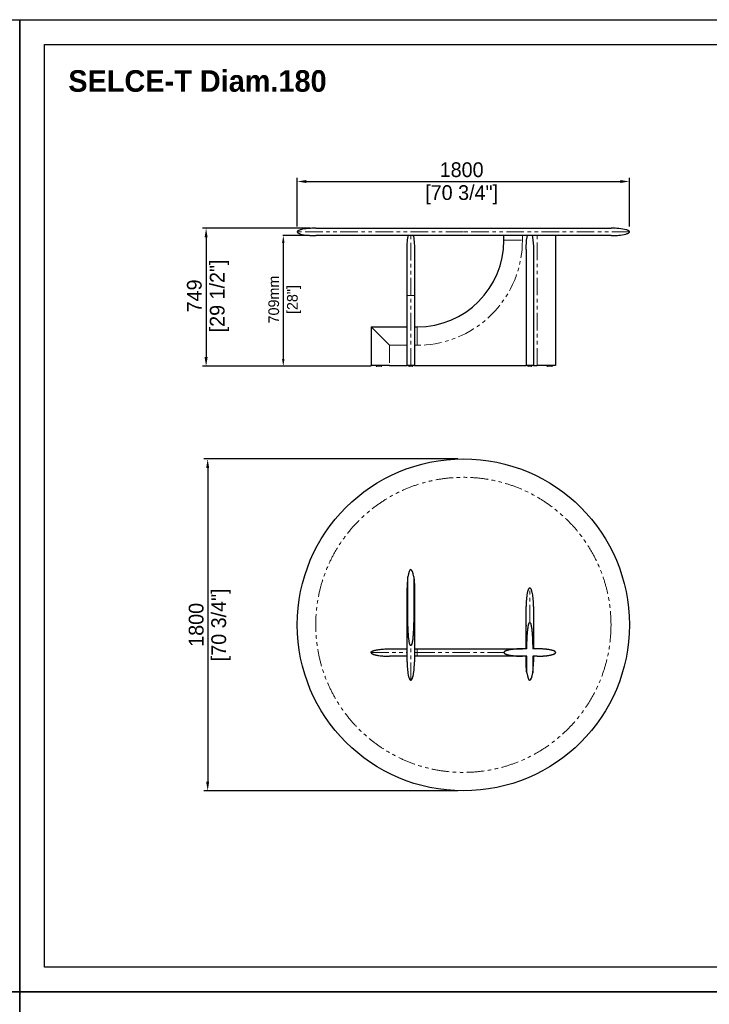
# Model space of a CAD drawing. Header units: millimetres. Extents: x -2064 to 15610, y -1415 to 32635.
# Tile 15 of 67: x 6773 to 10510, y 3789 to 9129. Entities that reach past the tile are written whole.
import ezdxf

# ---------------------------------------------------------------- set-up
doc = ezdxf.new("R2010")
doc.units = ezdxf.units.MM
doc.header["$LTSCALE"] = 15
doc.header["$PDSIZE"] = -1
for name, pattern in [('PHANTOM', [12.7, 6.35, -1.27, 1.27, -1.27, 1.27, -1.27]), ('SLD-Phantom', [12.7, 6.35, -1.27, 1.27, -1.27, 1.27, -1.27]), ('SLD-Solid', [0])]:
    doc.linetypes.add(name, pattern=pattern)
doc.layers.get('Defpoints').update_dxf_attribs({"color": 124})
doc.layers.add('ANNOTAZIONI', color=252, linetype='Continuous')
doc.layers.add('QUOTE', color=8, linetype='Continuous')
doc.styles.add('SLDTEXTSTYLE1', font='ARIALNBI.TTF', dxfattribs={"width": 0.377255})
doc.styles.get("Standard").update_dxf_attribs({"font": 'GOTHIC.TTF'})
doc.dimstyles.new('PRODOTTI', dxfattribs={"dimtxt": 80, "dimasz": 50, "dimexe": 20, "dimexo": 30, "dimgap": 20, "dimtad": 1, "dimdec": 1, "dimzin": 12, "dimtxsty": 'Standard', "dimcen": 4, "dimclrd": 252, "dimclre": 252, "dimclrt": 252, "dimadec": 0, "dimazin": 3, "dimtfac": 1, "dimtdec": 1, "dimtmove": 0, "dimatfit": 3, "dimfxl": 1, "dimtfillclr": 134, "dimarcsym": 0})
doc.dimstyles.new('Prodotti USA', dxfattribs={"dimtxt": 58, "dimasz": 40, "dimexe": 2, "dimexo": 8, "dimgap": 20, "dimtad": 1, "dimzin": 12, "dimtxsty": 'Standard', "dimcen": 2.5, "dimclrd": 252, "dimclre": 252, "dimclrt": 252, "dimadec": 0, "dimazin": 3, "dimtfac": 1, "dimtmove": 0, "dimatfit": 3, "dimfxl": 1, "dimarcsym": 0})

# ---------------------------------------------------------------- blocks, each defined once
blk = doc.blocks.new('*D26')
at = {"layer": 'Defpoints', "color": 0, "transparency": 16777216}
for p in [(8377, 7998.1), (7783, 7249.1), (8707.5, 7249.1)]:
    blk.add_point(p, dxfattribs=at)
at = {"layer": 'QUOTE', "color": 252, "lineweight": -2, "transparency": 16777216}
for p, q in [((8347, 7998.1), (7763, 7998.1)), ((7783, 7948.1), (7783, 7299.1)), ((8677.5, 7249.1), (7763, 7249.1))]:
    blk.add_line(p, q, dxfattribs=at)
at = {"layer": 'QUOTE', "color": 252, "transparency": 16777216}
for points in [[(7774.7, 7948.1), (7791.4, 7948.1), (7783, 7998.1)], [(7774.7, 7299.1), (7791.4, 7299.1), (7783, 7249.1)]]:
    blk.add_solid(points, dxfattribs=at)
at = {"layer": 'QUOTE', "color": 252, "transparency": 16777216, "char_height": 80, "attachment_point": 2, "rotation": 90}
for s, insert in [('[29 1/2"]', (7803, 7630.9)), ('749', (7679, 7630.9))]:
    blk.add_mtext(s, dxfattribs=dict(at, insert=insert))
blk = doc.blocks.new('*D27')
at = {"layer": 'Defpoints', "color": 0, "transparency": 16777216}
for p in [(10077, 8251.3), (8277, 7978.1), (10077, 7978.1)]:
    blk.add_point(p, dxfattribs=at)
at = {"layer": 'QUOTE', "color": 252, "lineweight": -2, "transparency": 16777216}
for p, q in [((8277, 8008.1), (8277, 8271.3)), ((8327, 8251.3), (10027, 8251.3)), ((10077, 8008.1), (10077, 8271.3))]:
    blk.add_line(p, q, dxfattribs=at)
at = {"layer": 'QUOTE', "color": 252, "transparency": 16777216}
for points in [[(8327, 8259.6), (8327, 8243), (8277, 8251.3)], [(10027, 8259.6), (10027, 8243), (10077, 8251.3)]]:
    blk.add_solid(points, dxfattribs=at)
at = {"layer": 'QUOTE', "color": 252, "transparency": 16777216, "char_height": 80, "attachment_point": 2}
for s, insert in [('1800', (9167.6, 8355.3)), ('[70 3/4"]', (9167.6, 8231.3))]:
    blk.add_mtext(s, dxfattribs=dict(at, insert=insert))
blk = doc.blocks.new('A$C30055418')
at = {"color": 8, "linetype": 'SLD-Solid', "lineweight": 25}
for p, q in [((199, 350), (199, 560)), ((231, 560), (231, 350)), ((195, 350), (195, 500)), ((235, 500), (235, 350)), ((100, 170), (195, 170)), ((235, 170), (250, 170)), ((844.1, 170), (820, 170)), ((900, 170), (875.9, 170)), ((195, 130), (100, 130)), ((250, 130), (235, 130)), ((844, 130), (820, 130)), ((840, 100), (840, 130)), ((844, 40), (844, 130)), ((900, 130), (876, 130)), ((876, 130), (876, 40)), ((880, 130), (880, 100))]:
    blk.add_line(p, q, dxfattribs=at)
at = {"color": 8, "linetype": 'SLD-Phantom', "lineweight": 18}
for p, q in [((0, 150), (195, 150)), ((235, 150), (250, 150))]:
    blk.add_line(p, q, dxfattribs=at)
at = {"color": 8, "linetype": 'SLD-Solid', "lineweight": 25}
for centre, major_axis in [((215, 500), (0, -100)), ((860, 100), (0, 100))]:
    blk.add_ellipse(centre, major_axis=major_axis, ratio=0.2, start_param=2.214297, end_param=4.068888, dxfattribs=at)
for points, knots in [([(199, 560), (198.3, 555), (197.6, 550), (196.6, 540), (196.2, 535), (195.6, 525), (195.4, 520), (195.2, 512.5), (195.1, 510), (195, 506.3), (195, 505), (195, 503.1), (195, 502.2), (195, 501.3), (195, 500.6), (195, 500.3), (195, 500)], [0, 0, 0, 0, 0.25, 0.25, 0.5, 0.5, 0.75, 0.75, 0.875, 0.875, 0.9375, 0.9375, 0.96875, 0.984375, 0.984375, 1, 1, 1, 1]), ([(231, 560), (231.7, 555), (232.4, 550), (233.4, 540), (233.8, 535), (234.4, 525), (234.6, 520), (234.8, 512.5), (234.9, 510), (235, 506.3), (235, 505), (235, 503.1), (235, 502.2), (235, 501.3), (235, 500.6), (235, 500.3), (235, 500)], [0, 0, 0, 0, 0.25, 0.25, 0.5, 0.5, 0.75, 0.75, 0.875, 0.875, 0.9375, 0.9375, 0.96875, 0.984375, 0.984375, 1, 1, 1, 1]), ([(860, 500), (858.8, 500), (857.6, 499.5), (855.7, 497.8), (855.1, 497), (853.9, 495.2), (853.3, 494.2), (852, 491.8), (851.4, 490.4), (850.2, 487.3), (849.6, 485.6), (848.5, 481.8), (847.9, 479.8), (846.9, 475.5), (846.3, 473.2), (844.9, 465.8), (844, 460.4), (842.5, 449), (841.9, 443), (840.9, 430.7), (840.6, 424.4), (840.1, 412), (840, 405.9), (840, 400)], [0, 0, 0, 0, 0.125, 0.125, 0.1875, 0.1875, 0.25, 0.25, 0.3125, 0.3125, 0.375, 0.375, 0.4375, 0.4375, 0.5, 0.5, 0.625, 0.625, 0.75, 0.75, 0.875, 0.875, 1, 1, 1, 1]), ([(880, 400), (880, 405.9), (879.9, 412), (879.4, 424.4), (879.1, 430.7), (878.1, 443), (877.5, 449), (876, 460.4), (875.1, 465.8), (873.7, 473.2), (873.1, 475.5), (872.1, 479.8), (871.5, 481.8), (870.4, 485.6), (869.8, 487.3), (868.6, 490.4), (868, 491.8), (866.7, 494.2), (866.1, 495.2), (864.9, 497), (864.3, 497.8), (862.4, 499.5), (861.2, 500), (860, 500)], [0, 0, 0, 0, 0.125, 0.125, 0.25, 0.25, 0.375, 0.375, 0.5, 0.5, 0.5625, 0.5625, 0.625, 0.625, 0.6875, 0.6875, 0.75, 0.75, 0.8125, 0.8125, 0.875, 0.875, 1, 1, 1, 1]), ([(840, 170), (840, 170.5), (840, 171.6), (840, 173.2), (840, 174.8), (840, 176.4), (840, 178), (840, 179.6), (840, 181.2), (840, 182.8), (840, 184.4), (840, 186), (840, 187.6), (840, 189.2), (840, 190.8), (840, 192.4), (840, 194), (840, 195.6), (840, 197.2), (840, 202.3), (840, 210.8), (840, 222.6), (840, 234.3), (840, 245.7), (840, 256.9), (840, 267.9), (840, 278.5), (840, 292.4), (840, 308.9), (840, 327.1), (840, 343.6), (840, 355.7), (840, 364.5), (840, 370.6), (840, 376.1), (840, 381.1), (840, 385.5), (840, 389.3), (840, 392.6), (840, 394.6), (840, 395.8), (840, 396.3), (840, 396.8), (840, 397.3), (840, 397.7), (840, 398.1), (840, 398.5), (840, 398.8), (840, 399.1), (840, 399.3), (840, 399.5), (840, 399.7), (840, 399.8), (840, 399.9), (840, 400), (840, 400), (840, 400)], [0, 0, 0, 0, 0.004321, 0.008642, 0.012964, 0.017287, 0.021611, 0.025937, 0.030264, 0.034592, 0.038923, 0.043255, 0.04759, 0.051927, 0.056266, 0.060608, 0.064954, 0.069302, 0.073654, 0.078009, 0.111053, 0.143968, 0.176832, 0.209726, 0.242616, 0.27548, 0.308398, 0.34145, 0.407395, 0.473133, 0.538868, 0.604817, 0.637865, 0.670782, 0.703647, 0.736541, 0.769431, 0.802295, 0.835211, 0.868258, 0.876538, 0.884805, 0.893062, 0.90131, 0.909549, 0.917781, 0.926008, 0.934231, 0.94245, 0.950667, 0.958884, 0.967101, 0.97532, 0.983542, 0.991768, 1, 1, 1, 1]), ([(880, 400), (880, 400), (880, 400), (880, 400), (880, 400), (880, 399.9), (880, 399.9), (880, 399.8), (880, 399.8), (880, 399.7), (880, 399.6), (880, 399.5), (880, 399.4), (880, 399.3), (880, 399.2), (880, 399), (880, 398.9), (880, 398.7), (880, 398.6), (880, 398.4), (880, 398.2), (880, 398), (880, 397.8), (880, 397.6), (880, 397.3), (880, 397.1), (880, 396.9), (880, 396.6), (880, 396.3), (880, 396.1), (880, 395.8), (880, 395.5), (880, 394.5), (880, 392.6), (880, 389.3), (880, 385.5), (880, 381.1), (880, 376.1), (880, 370.6), (880, 364.5), (880, 355.7), (880, 343.6), (880, 327.1), (880, 308.9), (880, 292.4), (880, 278.5), (880, 267.9), (880, 256.9), (880, 245.7), (880, 234.3), (880, 222.6), (880, 210.8), (880, 201.8), (880, 195.9), (880, 193), (880, 190.2), (880, 187.3), (880, 184.4), (880, 181.5), (880, 178.7), (880, 175.8), (880, 172.9), (880, 171), (880, 170)], [0, 0, 0, 0, 0.004249, 0.008497, 0.012743, 0.016988, 0.021232, 0.025475, 0.029717, 0.033958, 0.038199, 0.04244, 0.046681, 0.050922, 0.055163, 0.059404, 0.063646, 0.067889, 0.072133, 0.076378, 0.080624, 0.084872, 0.089121, 0.093373, 0.097626, 0.101881, 0.106139, 0.110399, 0.114661, 0.118927, 0.123196, 0.127467, 0.131742, 0.164787, 0.197702, 0.230566, 0.26346, 0.29635, 0.329214, 0.362132, 0.395183, 0.461129, 0.526867, 0.592601, 0.658551, 0.691599, 0.724516, 0.757381, 0.790274, 0.823165, 0.856028, 0.888944, 0.921992, 0.929828, 0.937654, 0.94547, 0.953277, 0.961077, 0.96887, 0.976658, 0.984442, 0.992222, 1, 1, 1, 1]), ([(195, 100), (195, 100), (195, 100), (195, 100), (195, 100), (195, 100.1), (195, 100.1), (195, 100.2), (195, 100.2), (195, 100.3), (195, 100.4), (195, 100.5), (195, 100.6), (195, 100.7), (195, 100.8), (195, 101), (195, 101.1), (195, 101.3), (195, 101.4), (195, 101.6), (195, 101.8), (195, 102), (195, 102.2), (195, 102.4), (195, 102.7), (195, 102.9), (195, 103.1), (195, 103.4), (195, 103.7), (195, 103.9), (195, 104.2), (195, 104.5), (195, 105.5), (195, 107.4), (195, 110.7), (195, 114.5), (195, 118.9), (195, 123.9), (195, 129.4), (195, 135.5), (195, 144.2), (195, 156.4), (195, 172.9), (195, 191.1), (195, 207.6), (195, 221.5), (195, 232.1), (195, 243.1), (195, 254.3), (195, 265.7), (195, 277.4), (195, 289.2), (195, 298.2), (195, 304.3), (195, 307.3), (195, 310.3), (195, 313.4), (195, 316.4), (195, 319.4), (195, 322.5), (195, 325.5), (195, 328.6), (195, 331.6), (195, 334.7), (195, 337.7), (195, 340.8), (195, 343.9), (195, 346.9), (195, 349), (195, 350)], [0, 0, 0, 0, 0.004033, 0.008064, 0.012093, 0.016122, 0.020149, 0.024176, 0.028201, 0.032227, 0.036251, 0.040276, 0.0443, 0.048325, 0.05235, 0.056375, 0.060401, 0.064427, 0.068455, 0.072483, 0.076513, 0.080544, 0.084577, 0.088611, 0.092647, 0.096686, 0.100726, 0.104769, 0.108814, 0.112863, 0.116913, 0.120967, 0.125024, 0.156384, 0.18762, 0.218809, 0.250025, 0.281238, 0.312426, 0.343666, 0.375032, 0.437614, 0.5, 0.562383, 0.624969, 0.656332, 0.68757, 0.71876, 0.749975, 0.781189, 0.812377, 0.843614, 0.874976, 0.882833, 0.890679, 0.898515, 0.906342, 0.914161, 0.921974, 0.929781, 0.937584, 0.945385, 0.953183, 0.96098, 0.968778, 0.976578, 0.984381, 0.992188, 1, 1, 1, 1]), ([(215, 187.5), (214.8, 187.5), (214.6, 187.6), (214.1, 187.7), (214, 187.8), (213.6, 188.1), (213.4, 188.2), (213.1, 188.5), (213, 188.7), (212.5, 189.2), (212.3, 189.5), (211.8, 190.3), (211.6, 190.7), (211, 191.8), (210.7, 192.6), (210.1, 194.2), (209.8, 195), (209, 197.5), (208.6, 199.2), (207.8, 202.5), (207.4, 204.2), (206.4, 209.3), (205.9, 212.7), (204.9, 219.5), (204.5, 222.9), (203.7, 229.8), (203.3, 233.2), (202.7, 240), (202.4, 243.5), (201.7, 253.8), (201.2, 260.6), (200.5, 274.3), (200.2, 281.2), (199.8, 295), (199.6, 301.8), (199.1, 322.5), (199, 336.2), (199, 350)], [0, 0, 0, 0, 0.003906, 0.003906, 0.007813, 0.007813, 0.011719, 0.011719, 0.015625, 0.015625, 0.023438, 0.023438, 0.03125, 0.03125, 0.046875, 0.046875, 0.0625, 0.0625, 0.09375, 0.09375, 0.125, 0.125, 0.1875, 0.1875, 0.25, 0.25, 0.3125, 0.3125, 0.375, 0.375, 0.5, 0.5, 0.625, 0.625, 0.75, 0.75, 1, 1, 1, 1]), ([(231, 350), (231, 336.2), (230.9, 322.5), (230.4, 301.8), (230.2, 294.9), (229.8, 281.2), (229.5, 274.3), (228.8, 260.6), (228.3, 253.7), (227.6, 243.4), (227.3, 240), (226.7, 233.1), (226.3, 229.7), (225.5, 222.8), (225.1, 219.4), (224.1, 212.6), (223.6, 209.2), (222.6, 204.1), (222.2, 202.4), (221.4, 199.1), (220.9, 197.4), (220.2, 195), (219.9, 194.2), (219.3, 192.5), (218.9, 191.8), (218.4, 190.6), (218.1, 190.2), (217.7, 189.5), (217.4, 189.1), (216.9, 188.5), (216.6, 188.2), (216, 187.8), (215.8, 187.7), (215.4, 187.6), (215.2, 187.5), (215, 187.5)], [0, 0, 0, 0, 0.25, 0.25, 0.375, 0.375, 0.5, 0.5, 0.625, 0.625, 0.6875, 0.6875, 0.75, 0.75, 0.8125, 0.8125, 0.875, 0.875, 0.90625, 0.90625, 0.9375, 0.9375, 0.953125, 0.953125, 0.96875, 0.96875, 0.976563, 0.976563, 0.984375, 0.984375, 0.992188, 0.992188, 0.996094, 0.996094, 1, 1, 1, 1]), ([(235, 350), (235, 349.5), (235, 348.4), (235, 346.8), (235, 345.3), (235, 343.7), (235, 342.1), (235, 340.5), (235, 338.9), (235, 337.4), (235, 335.8), (235, 334.2), (235, 332.6), (235, 331), (235, 329.5), (235, 327.9), (235, 326.3), (235, 324.7), (235, 323.2), (235, 321.6), (235, 320), (235, 318.5), (235, 316.9), (235, 315.3), (235, 313.8), (235, 312.2), (235, 310.6), (235, 309.1), (235, 307.5), (235, 305.9), (235, 304.4), (235, 302.8), (235, 297.7), (235, 289.2), (235, 277.4), (235, 265.7), (235, 254.3), (235, 243.1), (235, 232.1), (235, 221.5), (235, 207.6), (235, 191.1), (235, 172.9), (235, 156.4), (235, 144.2), (235, 135.5), (235, 129.4), (235, 123.9), (235, 118.9), (235, 114.5), (235, 110.7), (235, 107.4), (235, 105.4), (235, 104.2), (235, 103.7), (235, 103.2), (235, 102.7), (235, 102.3), (235, 101.9), (235, 101.5), (235, 101.2), (235, 100.9), (235, 100.7), (235, 100.5), (235, 100.3), (235, 100.2), (235, 100.1), (235, 100), (235, 100), (235, 100)], [0, 0, 0, 0, 0.004033, 0.008064, 0.012093, 0.016122, 0.020149, 0.024176, 0.028201, 0.032227, 0.036251, 0.040276, 0.0443, 0.048325, 0.05235, 0.056375, 0.060401, 0.064427, 0.068455, 0.072483, 0.076513, 0.080544, 0.084577, 0.088611, 0.092647, 0.096686, 0.100726, 0.104769, 0.108814, 0.112863, 0.116913, 0.120967, 0.125024, 0.156384, 0.18762, 0.218809, 0.250025, 0.281238, 0.312426, 0.343666, 0.375032, 0.437614, 0.5, 0.562383, 0.624969, 0.656332, 0.68757, 0.71876, 0.749975, 0.781189, 0.812377, 0.843614, 0.874976, 0.882833, 0.890679, 0.898515, 0.906342, 0.914161, 0.921974, 0.929781, 0.937584, 0.945385, 0.953183, 0.96098, 0.968778, 0.976578, 0.984381, 0.992188, 1, 1, 1, 1]), ([(844.1, 170), (844.2, 182.1), (844.4, 194.2), (845, 212.3), (845.2, 218.4), (845.8, 230.5), (846.1, 236.5), (846.8, 248.6), (847.3, 254.6), (848, 263.7), (848.3, 266.7), (849, 272.7), (849.3, 275.7), (850.1, 281.7), (850.5, 284.7), (851.4, 290.7), (852, 293.7), (852.9, 298.1), (853.3, 299.6), (854, 302.5), (854.5, 304), (855.2, 306.1), (855.5, 306.8), (856.1, 308.2), (856.4, 308.9), (856.9, 309.9), (857.1, 310.2), (857.6, 310.8), (857.8, 311.1), (858.3, 311.7), (858.6, 312), (859.1, 312.2), (859.3, 312.3), (859.6, 312.4), (859.8, 312.5), (860, 312.5)], [0, 0, 0, 0, 0.25, 0.25, 0.375, 0.375, 0.5, 0.5, 0.625, 0.625, 0.6875, 0.6875, 0.75, 0.75, 0.8125, 0.8125, 0.875, 0.875, 0.90625, 0.90625, 0.9375, 0.9375, 0.953125, 0.953125, 0.96875, 0.96875, 0.976563, 0.976563, 0.984375, 0.984375, 0.992188, 0.992188, 0.996094, 0.996094, 1, 1, 1, 1]), ([(860, 312.5), (860.2, 312.5), (860.4, 312.4), (860.8, 312.3), (860.9, 312.2), (861.3, 312), (861.4, 311.9), (861.7, 311.7), (861.8, 311.5), (862.2, 311.1), (862.5, 310.8), (862.9, 310.2), (863.1, 309.8), (863.7, 308.8), (864, 308.2), (864.6, 306.8), (864.8, 306), (865.6, 303.9), (866, 302.4), (866.7, 299.5), (867.1, 298), (868, 293.6), (868.6, 290.6), (869.5, 284.6), (869.9, 281.6), (870.7, 275.6), (871.1, 272.6), (871.7, 266.6), (872, 263.6), (872.8, 254.6), (873.2, 248.5), (873.9, 236.5), (874.2, 230.4), (874.8, 218.4), (875, 212.3), (875.6, 194.2), (875.8, 182.1), (875.9, 170)], [0, 0, 0, 0, 0.003906, 0.003906, 0.007813, 0.007813, 0.011719, 0.011719, 0.015625, 0.015625, 0.023438, 0.023438, 0.03125, 0.03125, 0.046875, 0.046875, 0.0625, 0.0625, 0.09375, 0.09375, 0.125, 0.125, 0.1875, 0.1875, 0.25, 0.25, 0.3125, 0.3125, 0.375, 0.375, 0.5, 0.5, 0.625, 0.625, 0.75, 0.75, 1, 1, 1, 1]), ([(0, 150), (0, 150.4), (0.1, 150.8), (0.3, 151.5), (0.4, 151.8), (0.6, 152.3), (0.7, 152.4), (0.9, 152.7), (1, 152.8), (1.3, 153.2), (1.5, 153.5), (1.9, 153.9), (2.2, 154.2), (2.6, 154.6), (2.9, 154.8), (3.6, 155.3), (4.1, 155.6), (5.5, 156.6), (6.5, 157.1), (8, 157.9), (8.6, 158.1), (9.6, 158.5), (10.1, 158.8), (11.6, 159.4), (12.7, 159.8), (14.8, 160.5), (15.8, 160.8), (18.9, 161.7), (21, 162.3), (25.3, 163.3), (27.4, 163.8), (31.6, 164.6), (33.7, 165), (40.1, 166.1), (44.4, 166.7), (52.9, 167.7), (57.2, 168.1), (65.7, 168.8), (70, 169.1), (78.6, 169.6), (82.9, 169.7), (89.3, 169.9), (91.4, 169.9), (94.6, 170), (96.3, 170), (98.1, 170), (98.9, 170), (99.5, 170), (99.7, 170), (100, 170)], [0, 0, 0, 0, 0.007812, 0.007812, 0.015625, 0.015625, 0.019531, 0.019531, 0.023437, 0.023437, 0.03125, 0.03125, 0.039062, 0.039062, 0.046875, 0.046875, 0.0625, 0.0625, 0.09375, 0.09375, 0.109375, 0.109375, 0.125, 0.125, 0.15625, 0.15625, 0.1875, 0.1875, 0.25, 0.25, 0.3125, 0.3125, 0.375, 0.375, 0.5, 0.5, 0.625, 0.625, 0.75, 0.75, 0.875, 0.875, 0.9375, 0.9375, 0.96875, 0.984375, 0.992187, 0.992187, 1, 1, 1, 1]), ([(250, 170), (250.8, 170), (252.4, 170), (254.9, 170), (257.3, 170), (259.8, 170), (262.2, 170), (264.6, 170), (267.1, 170), (269.5, 170), (271.9, 170), (274.4, 170), (276.8, 170), (279.2, 170), (281.6, 170), (284.1, 170), (286.5, 170), (288.9, 170), (291.3, 170), (293.8, 170), (296.2, 170), (298.6, 170), (301, 170), (303.5, 170), (305.9, 170), (308.3, 170), (310.7, 170), (313.1, 170), (315.5, 170), (317.9, 170), (320.4, 170), (322.8, 170), (325.2, 170), (327.6, 170), (330, 170), (332.4, 170), (334.8, 170), (337.2, 170), (339.6, 170), (342, 170), (344.4, 170), (346.8, 170), (349.2, 170), (351.6, 170), (354, 170), (356.4, 170), (358.8, 170), (369.6, 170), (388.6, 170), (415.5, 170), (442.1, 170), (468.2, 170), (493.8, 170), (518.8, 170), (543.1, 170), (569.4, 170), (597.2, 170), (626.1, 170), (653.3, 170), (678.9, 170), (702.5, 170), (722.5, 170), (739.1, 170), (752.9, 170), (765.5, 170), (776.8, 170), (786.9, 170), (795.7, 170), (803.1, 170), (807.6, 170), (809.9, 170), (810.8, 170), (811.6, 170), (812.4, 170), (813.1, 170), (813.8, 170), (814.5, 170), (815.1, 170), (815.7, 170), (816.3, 170), (816.8, 170), (817.3, 170), (817.7, 170), (818.1, 170), (818.5, 170), (818.8, 170), (819.1, 170), (819.3, 170), (819.5, 170), (819.7, 170), (819.8, 170), (819.9, 170), (820, 170), (820, 170), (820, 170)], [0, 0, 0, 0, 0.0027258, 0.0054505, 0.0081742, 0.0108969, 0.0136186, 0.0163395, 0.0190595, 0.0217787, 0.0244972, 0.0272149, 0.0299321, 0.0326486, 0.0353646, 0.0380801, 0.0407952, 0.0435098, 0.0462241, 0.0489381, 0.0516519, 0.0543655, 0.0570789, 0.0597922, 0.0625055, 0.0652188, 0.0679321, 0.0706455, 0.0733591, 0.0760729, 0.0787869, 0.0815012, 0.0842159, 0.086931, 0.0896465, 0.0923626, 0.0950791, 0.0977963, 0.1005141, 0.1032327, 0.1059519, 0.108672, 0.1113929, 0.1141147, 0.1168374, 0.1195612, 0.1222859, 0.1250118, 0.1562988, 0.1875107, 0.2187229, 0.2500112, 0.2812982, 0.31251, 0.3437223, 0.3750105, 0.4167028, 0.4583063, 0.5000001, 0.5416924, 0.5832959, 0.6249897, 0.6562767, 0.6874886, 0.7187008, 0.7499891, 0.7812761, 0.8124879, 0.8437002, 0.8749884, 0.8802119, 0.8854316, 0.8906477, 0.8958608, 0.901071, 0.9062788, 0.9114845, 0.9166884, 0.921891, 0.9270925, 0.9322933, 0.9374938, 0.9426943, 0.9478951, 0.9530967, 0.9582993, 0.9635033, 0.968709, 0.9739169, 0.9791272, 0.9843403, 0.9895566, 0.9947764, 1, 1, 1, 1]), ([(820, 170), (819.2, 170), (817.7, 170), (815.3, 170), (813, 170), (810.7, 169.9), (808.4, 169.9), (806.1, 169.8), (803.9, 169.7), (801.6, 169.7), (799.4, 169.6), (797.2, 169.5), (795, 169.4), (792.8, 169.3), (790.6, 169.1), (788.4, 169), (786.3, 168.8), (784.2, 168.7), (782, 168.5), (779.9, 168.3), (777.8, 168.1), (775.8, 167.9), (773.7, 167.7), (771.7, 167.5), (769.6, 167.3), (765.9, 166.8), (760.6, 166.1), (753.8, 165), (747.6, 163.8), (742.5, 162.7), (738.3, 161.6), (735, 160.6), (732, 159.5), (729.9, 158.7), (728.5, 158.1), (727.7, 157.7), (726.9, 157.3), (726.2, 157), (725.6, 156.6), (724.9, 156.2), (724.3, 155.8), (723.8, 155.5), (723.2, 155.1), (722.8, 154.7), (722.3, 154.3), (721.9, 153.9), (721.6, 153.6), (721.2, 153.2), (720.9, 152.8), (720.7, 152.4), (720.5, 152), (720.3, 151.6), (720.2, 151.2), (720.1, 150.8), (720, 150.4), (720, 150.1), (720, 150)], [0, 0, 0, 0, 0.0223657, 0.0445934, 0.0666835, 0.0886365, 0.1104528, 0.132133, 0.1536774, 0.1750866, 0.196361, 0.2175012, 0.2385077, 0.2593809, 0.2801215, 0.3007299, 0.3212067, 0.3415525, 0.3617678, 0.3818533, 0.4018094, 0.4216369, 0.4413364, 0.4609085, 0.4803537, 0.4996729, 0.5689275, 0.6336269, 0.6938228, 0.7495796, 0.784813, 0.8173788, 0.8473198, 0.8746908, 0.883279, 0.8915412, 0.8994808, 0.9071018, 0.9144085, 0.921406, 0.9280998, 0.9344966, 0.9406038, 0.94643, 0.951985, 0.9572801, 0.9623286, 0.9671456, 0.9717486, 0.9761574, 0.980395, 0.9844868, 0.9884612, 0.9923493, 0.9961841, 1, 1, 1, 1]), ([(1000, 150), (1000, 150.1), (1000, 150.2), (1000, 150.4), (1000, 150.6), (999.9, 150.8), (999.9, 151), (999.8, 151.2), (999.8, 151.3), (999.7, 151.5), (999.6, 151.7), (999.6, 151.9), (999.5, 152.1), (999.4, 152.3), (999.2, 152.5), (999.1, 152.7), (999, 152.9), (998.9, 153), (998.7, 153.2), (998.6, 153.4), (998.4, 153.6), (998.2, 153.8), (998, 154), (997.9, 154.2), (997.7, 154.3), (997.4, 154.5), (997.2, 154.7), (997, 154.9), (996.8, 155.1), (996.5, 155.3), (996.3, 155.4), (996, 155.6), (995.7, 155.8), (995.5, 156), (995.2, 156.2), (994.9, 156.3), (994.6, 156.5), (994.2, 156.7), (993.9, 156.9), (993.6, 157.1), (993.2, 157.2), (992.9, 157.4), (992.5, 157.6), (992.2, 157.8), (991.8, 157.9), (991.4, 158.1), (991, 158.3), (990, 158.7), (988.4, 159.4), (986.1, 160.2), (983.6, 161), (980.9, 161.8), (977.2, 162.7), (972.2, 163.9), (966.1, 165.1), (959.4, 166.1), (953.4, 166.9), (948.3, 167.5), (944.2, 168), (940, 168.3), (935.8, 168.7), (931.5, 169), (927.2, 169.3), (922.8, 169.5), (918.4, 169.7), (913.8, 169.8), (909.3, 169.9), (904.7, 170), (901.6, 170), (900, 170)], [0, 0, 0, 0, 0.001836, 0.0036722, 0.0055124, 0.0073605, 0.0092203, 0.0110957, 0.0129901, 0.0149072, 0.0168505, 0.0188231, 0.0208282, 0.0228689, 0.0249479, 0.027068, 0.0292316, 0.0314412, 0.033699, 0.0360071, 0.0383674, 0.0407818, 0.043252, 0.0457795, 0.048366, 0.0510128, 0.0537211, 0.0564923, 0.0593274, 0.0622275, 0.0651935, 0.0682265, 0.0713272, 0.0744966, 0.0777352, 0.0810439, 0.0844234, 0.0878742, 0.0913969, 0.094992, 0.0986602, 0.1024019, 0.1062175, 0.1101075, 0.1140723, 0.1181123, 0.1222278, 0.1264192, 0.1481653, 0.1715474, 0.1965958, 0.2233345, 0.2517838, 0.3073718, 0.3673571, 0.4318029, 0.5007601, 0.5394939, 0.5787338, 0.6184849, 0.6587521, 0.6995402, 0.7408537, 0.7826969, 0.825074, 0.867989, 0.9114459, 0.9554483, 1, 1, 1, 1]), ([(0, 150), (0, 149.6), (0.1, 149.2), (0.3, 148.5), (0.4, 148.2), (0.6, 147.7), (0.7, 147.6), (0.9, 147.3), (1, 147.2), (1.3, 146.8), (1.5, 146.5), (1.9, 146.1), (2.2, 145.9), (2.6, 145.4), (2.8, 145.3), (3.6, 144.7), (4, 144.4), (5.5, 143.4), (6.5, 142.9), (8.5, 141.9), (9.5, 141.5), (11.6, 140.6), (12.6, 140.3), (14.7, 139.5), (15.8, 139.2), (18.9, 138.3), (21, 137.7), (25.2, 136.7), (27.4, 136.2), (31.6, 135.4), (33.7, 135), (40.1, 133.9), (44.4, 133.4), (52.9, 132.3), (57.2, 131.9), (65.7, 131.2), (70, 130.9), (78.6, 130.4), (82.9, 130.3), (89.3, 130.1), (91.4, 130.1), (94.6, 130), (96.3, 130), (98.1, 130), (98.9, 130), (99.5, 130), (99.7, 130), (100, 130)], [0, 0, 0, 0, 0.007813, 0.007813, 0.015625, 0.015625, 0.019531, 0.019531, 0.023438, 0.023438, 0.03125, 0.03125, 0.039063, 0.039063, 0.046875, 0.046875, 0.0625, 0.0625, 0.09375, 0.09375, 0.125, 0.125, 0.15625, 0.15625, 0.1875, 0.1875, 0.25, 0.25, 0.3125, 0.3125, 0.375, 0.375, 0.5, 0.5, 0.625, 0.625, 0.75, 0.75, 0.875, 0.875, 0.9375, 0.9375, 0.96875, 0.984375, 0.992188, 0.992188, 1, 1, 1, 1]), ([(820, 130), (820, 130), (820, 130), (820, 130), (820, 130), (819.9, 130), (819.9, 130), (819.8, 130), (819.7, 130), (819.7, 130), (819.6, 130), (819.5, 130), (819.4, 130), (819.3, 130), (819.1, 130), (819, 130), (818.8, 130), (818.7, 130), (818.5, 130), (818.3, 130), (818.1, 130), (817.9, 130), (817.7, 130), (817.5, 130), (817.3, 130), (817, 130), (816.8, 130), (816.5, 130), (816.2, 130), (815.9, 130), (815.6, 130), (815.3, 130), (815, 130), (814.7, 130), (814.4, 130), (814, 130), (813.7, 130), (813.3, 130), (812.9, 130), (812.5, 130), (812.1, 130), (811.7, 130), (811.3, 130), (810.9, 130), (810.4, 130), (810, 130), (809.5, 130), (807.4, 130), (803.1, 130), (795.7, 130), (786.9, 130), (776.8, 130), (765.5, 130), (752.9, 130), (739.1, 130), (722.5, 130), (702.5, 130), (678.9, 130), (653.3, 130), (626.1, 130), (597.2, 130), (569.4, 130), (543.1, 130), (518.8, 130), (493.8, 130), (468.2, 130), (442.1, 130), (415.5, 130), (388.6, 130), (368.8, 130), (356.6, 130), (352, 130), (347.4, 130), (342.8, 130), (338.2, 130), (333.6, 130), (329, 130), (324.4, 130), (319.8, 130), (315.1, 130), (310.5, 130), (305.9, 130), (301.2, 130), (296.6, 130), (292, 130), (287.3, 130), (282.7, 130), (278, 130), (273.3, 130), (268.7, 130), (264, 130), (259.3, 130), (254.7, 130), (251.6, 130), (250, 130)], [0, 0, 0, 0, 0.0027258, 0.0054505, 0.0081742, 0.0108969, 0.0136186, 0.0163395, 0.0190595, 0.0217787, 0.0244972, 0.0272149, 0.0299321, 0.0326486, 0.0353646, 0.0380801, 0.0407952, 0.0435098, 0.0462241, 0.0489381, 0.0516519, 0.0543655, 0.0570789, 0.0597922, 0.0625055, 0.0652188, 0.0679321, 0.0706455, 0.0733591, 0.0760729, 0.0787869, 0.0815012, 0.0842159, 0.086931, 0.0896465, 0.0923626, 0.0950791, 0.0977963, 0.1005141, 0.1032327, 0.1059519, 0.108672, 0.1113929, 0.1141147, 0.1168374, 0.1195612, 0.1222859, 0.1250118, 0.1562988, 0.1875107, 0.2187229, 0.2500112, 0.2812982, 0.31251, 0.3437223, 0.3750105, 0.4167028, 0.4583063, 0.5000001, 0.5416924, 0.5832959, 0.6249897, 0.6562767, 0.6874886, 0.7187008, 0.7499891, 0.7812761, 0.8124879, 0.8437002, 0.8749884, 0.8802119, 0.8854316, 0.8906477, 0.8958608, 0.901071, 0.9062788, 0.9114845, 0.9166884, 0.921891, 0.9270925, 0.9322933, 0.9374938, 0.9426943, 0.9478951, 0.9530967, 0.9582993, 0.9635033, 0.968709, 0.9739169, 0.9791272, 0.9843403, 0.9895566, 0.9947764, 1, 1, 1, 1]), ([(720, 150), (720, 149.9), (720, 149.8), (720, 149.6), (720, 149.4), (720.1, 149.2), (720.1, 149), (720.2, 148.8), (720.2, 148.7), (720.3, 148.5), (720.4, 148.3), (720.4, 148.1), (720.5, 147.9), (720.6, 147.7), (720.8, 147.5), (720.9, 147.3), (721, 147.1), (721.1, 147), (721.3, 146.8), (721.4, 146.6), (721.6, 146.4), (721.8, 146.2), (722, 146), (722.1, 145.8), (722.3, 145.7), (722.6, 145.5), (722.8, 145.3), (723, 145.1), (723.2, 144.9), (723.5, 144.7), (723.7, 144.6), (724, 144.4), (724.3, 144.2), (724.5, 144), (724.8, 143.8), (725.1, 143.7), (725.4, 143.5), (725.8, 143.3), (726.1, 143.1), (726.4, 142.9), (726.8, 142.8), (727.1, 142.6), (727.5, 142.4), (727.8, 142.2), (728.2, 142.1), (728.6, 141.9), (729, 141.7), (730, 141.3), (731.6, 140.6), (733.9, 139.8), (736.4, 139), (739.1, 138.2), (742.8, 137.3), (747.8, 136.1), (753.9, 134.9), (760.6, 133.9), (766.6, 133.1), (771.7, 132.5), (775.8, 132), (780, 131.7), (784.2, 131.3), (788.5, 131), (792.8, 130.7), (797.2, 130.5), (801.6, 130.3), (806.2, 130.2), (810.7, 130.1), (815.3, 130), (818.4, 130), (820, 130)], [0, 0, 0, 0, 0.001836, 0.003672, 0.005512, 0.00736, 0.00922, 0.011096, 0.01299, 0.014907, 0.01685, 0.018823, 0.020828, 0.022869, 0.024948, 0.027068, 0.029232, 0.031441, 0.033699, 0.036007, 0.038367, 0.040782, 0.043252, 0.04578, 0.048366, 0.051013, 0.053721, 0.056492, 0.059327, 0.062227, 0.065194, 0.068226, 0.071327, 0.074497, 0.077735, 0.081044, 0.084423, 0.087874, 0.091397, 0.094992, 0.09866, 0.102402, 0.106218, 0.110108, 0.114072, 0.118112, 0.122228, 0.126419, 0.148165, 0.171547, 0.196596, 0.223335, 0.251784, 0.307372, 0.367357, 0.431803, 0.50076, 0.539494, 0.578734, 0.618485, 0.658752, 0.69954, 0.740854, 0.782697, 0.825074, 0.867989, 0.911446, 0.955448, 1, 1, 1, 1]), ([(900, 130), (900.8, 130), (902.3, 130), (904.7, 130), (907, 130), (909.3, 130.1), (911.6, 130.1), (913.9, 130.2), (916.1, 130.3), (918.4, 130.3), (920.6, 130.4), (922.8, 130.5), (925, 130.6), (927.2, 130.7), (929.4, 130.9), (931.6, 131), (933.7, 131.2), (935.8, 131.3), (938, 131.5), (940.1, 131.7), (942.2, 131.9), (944.2, 132.1), (946.3, 132.3), (948.3, 132.5), (950.4, 132.7), (954.1, 133.2), (959.4, 133.9), (966.2, 135), (972.4, 136.2), (977.5, 137.3), (981.7, 138.5), (985, 139.4), (988, 140.5), (990.1, 141.3), (991.5, 141.9), (992.3, 142.3), (993.1, 142.7), (993.8, 143), (994.4, 143.4), (995.1, 143.8), (995.7, 144.2), (996.2, 144.5), (996.8, 144.9), (997.2, 145.3), (997.7, 145.7), (998.1, 146.1), (998.4, 146.4), (998.8, 146.8), (999.1, 147.2), (999.3, 147.6), (999.5, 148), (999.7, 148.4), (999.8, 148.8), (999.9, 149.2), (1000, 149.6), (1000, 149.9), (1000, 150)], [0, 0, 0, 0, 0.022368, 0.044598, 0.066691, 0.088646, 0.110465, 0.132147, 0.153694, 0.175105, 0.196381, 0.217524, 0.238532, 0.259407, 0.28015, 0.30076, 0.321239, 0.341586, 0.361803, 0.381891, 0.401848, 0.421678, 0.441379, 0.460952, 0.480399, 0.49972, 0.568982, 0.633687, 0.693888, 0.749647, 0.784872, 0.81743, 0.847364, 0.874729, 0.883314, 0.891573, 0.89951, 0.907128, 0.914432, 0.921428, 0.928119, 0.934514, 0.940619, 0.946444, 0.951997, 0.95729, 0.962337, 0.967153, 0.971755, 0.976163, 0.980399, 0.98449, 0.988464, 0.992351, 0.996185, 1, 1, 1, 1]), ([(195, 100), (195, 94.1), (195.1, 88), (195.6, 75.6), (195.9, 69.3), (196.9, 57), (197.5, 51), (199, 39.6), (199.9, 34.2), (201.3, 26.8), (201.9, 24.5), (202.9, 20.2), (203.5, 18.2), (204.6, 14.4), (205.2, 12.7), (206.4, 9.6), (207, 8.2), (208.3, 5.8), (208.9, 4.8), (210.1, 3), (210.7, 2.2), (212.6, 0.5), (213.8, 0), (215, 0)], [0, 0, 0, 0, 0.125, 0.125, 0.25, 0.25, 0.375, 0.375, 0.5, 0.5, 0.5625, 0.5625, 0.625, 0.625, 0.6875, 0.6875, 0.75, 0.75, 0.8125, 0.8125, 0.875, 0.875, 1, 1, 1, 1]), ([(215, 0), (216.2, 0), (217.4, 0.5), (219.3, 2.2), (219.9, 3), (221.1, 4.8), (221.7, 5.8), (223, 8.2), (223.6, 9.6), (224.8, 12.7), (225.4, 14.4), (226.5, 18.2), (227.1, 20.2), (228.1, 24.5), (228.7, 26.8), (230.1, 34.2), (231, 39.6), (232.5, 51), (233.1, 57), (234.1, 69.3), (234.4, 75.6), (234.9, 88), (235, 94.1), (235, 100)], [0, 0, 0, 0, 0.125, 0.125, 0.1875, 0.1875, 0.25, 0.25, 0.3125, 0.3125, 0.375, 0.375, 0.4375, 0.4375, 0.5, 0.5, 0.625, 0.625, 0.75, 0.75, 0.875, 0.875, 1, 1, 1, 1]), ([(844, 40), (843.3, 45), (842.6, 50), (841.6, 60), (841.2, 65), (840.6, 75), (840.4, 80), (840.2, 87.5), (840.1, 90), (840, 93.7), (840, 95), (840, 96.9), (840, 97.8), (840, 98.7), (840, 99.4), (840, 99.7), (840, 100)], [0, 0, 0, 0, 0.25, 0.25, 0.5, 0.5, 0.75, 0.75, 0.875, 0.875, 0.9375, 0.9375, 0.96875, 0.984375, 0.984375, 1, 1, 1, 1]), ([(876, 40), (876.7, 45), (877.4, 50), (878.4, 60), (878.8, 65), (879.4, 75), (879.6, 80), (879.8, 87.5), (879.9, 90), (880, 93.7), (880, 95), (880, 96.9), (880, 97.8), (880, 98.7), (880, 99.4), (880, 99.7), (880, 100)], [0, 0, 0, 0, 0.25, 0.25, 0.5, 0.5, 0.75, 0.75, 0.875, 0.875, 0.9375, 0.9375, 0.96875, 0.984375, 0.984375, 1, 1, 1, 1])]:
    blk.add_open_spline(points, degree=3, knots=knots, dxfattribs=at)
at = {"color": 8, "linetype": 'SLD-Phantom', "lineweight": 18}
for points, knots in [([(860, 312.5), (860, 340.6), (860, 366.7), (860, 401.3), (860, 412.2), (860, 432.1), (860, 450.4), (860, 465), (860, 477.6), (860, 482.9), (860, 495.6), (860, 500), (860, 500)], [0, 0, 0, 0, 0.25, 0.25, 0.375, 0.375, 0.5, 0.625, 0.625, 0.75, 0.75, 1, 1, 1, 1]), ([(195, 350), (195, 350), (195.1, 350), (195.4, 350), (195.6, 350), (196.3, 350), (196.7, 350), (197.7, 350), (198.3, 350), (199, 350)], [0, 0, 0, 0, 0.25, 0.25, 0.5, 0.5, 0.75, 0.75, 1, 1, 1, 1]), ([(231, 350), (231.7, 350), (232.3, 350), (233.3, 350), (233.7, 350), (234.4, 350), (234.6, 350), (234.9, 350), (235, 350), (235, 350)], [0, 0, 0, 0, 0.25, 0.25, 0.5, 0.5, 0.75, 0.75, 1, 1, 1, 1]), ([(215, 0), (215, 0), (215, 4.4), (215, 17.1), (215, 22.4), (215, 35), (215, 49.6), (215, 67.9), (215, 87.8), (215, 98.7), (215, 133.3), (215, 159.4), (215, 187.5)], [0, 0, 0, 0, 0.25, 0.25, 0.375, 0.375, 0.5, 0.625, 0.625, 0.75, 0.75, 1, 1, 1, 1]), ([(250, 170), (250, 170), (250, 169.9), (250, 169.4), (250, 169.1), (250, 168.1), (250, 167.5), (250, 166), (250, 165.1), (250, 163.7), (250, 163.1), (250, 162.1), (250, 161.5), (250, 160.4), (250, 159.8), (250, 158.6), (250, 158), (250, 156.7), (250, 156.1), (250, 154.9), (250, 154.3), (250, 152.4), (250, 151.2), (250, 150)], [0, 0, 0, 0, 0.125, 0.125, 0.25, 0.25, 0.375, 0.375, 0.5, 0.5, 0.5625, 0.5625, 0.625, 0.625, 0.6875, 0.6875, 0.75, 0.75, 0.8125, 0.8125, 0.875, 0.875, 1, 1, 1, 1]), ([(250, 150), (280.8, 150), (311.5, 150), (371.9, 150), (401.4, 150), (458.3, 150), (485.5, 150), (536.7, 150), (560.6, 150), (604.1, 150), (623.7, 150), (657.9, 150), (672.5, 150), (696, 150), (705, 150), (717, 150), (720, 150), (720, 150)], [0, 0, 0, 0, 0.125, 0.125, 0.25, 0.25, 0.375, 0.375, 0.5, 0.5, 0.625, 0.625, 0.75, 0.75, 0.875, 0.875, 1, 1, 1, 1]), ([(250, 150), (250, 148.8), (250, 147.6), (250, 145.7), (250, 145.1), (250, 143.9), (250, 143.3), (250, 142), (250, 141.4), (250, 140.2), (250, 139.6), (250, 138.5), (250, 137.9), (250, 136.9), (250, 136.3), (250, 134.9), (250, 134), (250, 132.5), (250, 131.9), (250, 130.9), (250, 130.6), (250, 130.1), (250, 130), (250, 130)], [0, 0, 0, 0, 0.125, 0.125, 0.1875, 0.1875, 0.25, 0.25, 0.3125, 0.3125, 0.375, 0.375, 0.4375, 0.4375, 0.5, 0.5, 0.625, 0.625, 0.75, 0.75, 0.875, 0.875, 1, 1, 1, 1])]:
    blk.add_open_spline(points, degree=3, knots=knots, dxfattribs=at)
at = {"color": 8, "linetype": 'Continuous', "lineweight": 0}
for p in [(215, 600), (860, 500), (0, 150), (1000, 150), (215, 0), (860, 0)]:
    blk.add_point(p, dxfattribs=at)
at = {"color": 8, "linetype": 'SLD-Solid'}
for p in [(840, 296), (0, 150)]:
    blk.add_point(p, dxfattribs=at)
blk = doc.blocks.new('*D29')
at = {"layer": 'Defpoints', "color": 0, "transparency": 16777216}
for p in [(9177, 6747.2), (7791.5, 4947.2), (9177, 4947.2)]:
    blk.add_point(p, dxfattribs=at)
at = {"layer": 'QUOTE', "color": 252, "lineweight": -2, "transparency": 16777216}
for p, q in [((9147, 6747.2), (7771.5, 6747.2)), ((7791.5, 6697.2), (7791.5, 4997.2)), ((9147, 4947.2), (7771.5, 4947.2))]:
    blk.add_line(p, q, dxfattribs=at)
at = {"layer": 'QUOTE', "color": 252, "transparency": 16777216}
for points in [[(7783.1, 6697.2), (7799.8, 6697.2), (7791.5, 6747.2)], [(7783.1, 4997.2), (7799.8, 4997.2), (7791.5, 4947.2)]]:
    blk.add_solid(points, dxfattribs=at)
at = {"layer": 'QUOTE', "color": 252, "transparency": 16777216, "char_height": 80, "attachment_point": 5, "rotation": 90}
for s, insert in [('[70 3/4"]', (7863.3, 5847.2)), ('1800', (7729.5, 5847.2))]:
    blk.add_mtext(s, dxfattribs=dict(at, insert=insert))
blk = doc.blocks.new('*D30')
at = {"layer": 'Defpoints', "color": 0, "transparency": 16777216}
for p in [(8352.1, 7958.1), (8201.3, 7249.1), (8657.5, 7249.1)]:
    blk.add_point(p, dxfattribs=at)
at = {"layer": 'QUOTE', "color": 252, "lineweight": -2, "transparency": 16777216}
for p, q in [((8344.1, 7958.1), (8199.3, 7958.1)), ((8201.3, 7918.1), (8201.3, 7289.1)), ((8649.5, 7249.1), (8199.3, 7249.1))]:
    blk.add_line(p, q, dxfattribs=at)
at = {"layer": 'QUOTE', "color": 252, "transparency": 16777216}
for points in [[(8194.6, 7918.1), (8207.9, 7918.1), (8201.3, 7958.1)], [(8194.6, 7289.1), (8207.9, 7289.1), (8201.3, 7249.1)]]:
    blk.add_solid(points, dxfattribs=at)
at = {"layer": 'QUOTE', "color": 252, "lineweight": 5, "transparency": 16777216, "char_height": 58, "attachment_point": 2, "rotation": 90}
for s, insert in [('709mm', (8120.3, 7611.1)), ('[28"]', (8221.3, 7611.1))]:
    blk.add_mtext(s, dxfattribs=dict(at, insert=insert))

msp = doc.modelspace()

# ---------------------------------------------------------------- linework, layer by layer
at = {"color": 8, "linetype": 'PHANTOM', "lineweight": 18}
for p, q in [((9177.043, 7978.076), (8277.043, 7978.076)), ((8892.043, 7633.076), (8892.043, 7958.076)), ((10077.043, 7978.076), (9177.043, 7978.076)), ((9497.043, 7958.076), (9497.043, 7933.076)), ((9577.043, 7253.076), (9577.043, 7958.076)), ((9397.043, 7933.076), (9497.043, 7933.076)), ((8872.043, 7633.076), (8892.043, 7633.076)), ((8892.043, 7253.076), (8892.043, 7633.076)), ((8892.043, 7633.076), (8912.043, 7633.076)), ((8927.043, 7463.076), (8927.043, 7363.076)), ((8872.043, 7363.076), (8777.043, 7363.076)), ((8777.043, 7363.076), (8777.043, 7253.076)), ((8927.043, 7363.076), (8912.043, 7363.076)), ((8704.543, 7252.076), (8734.543, 7252.076)), ((8880.548, 7252.076), (8892.043, 7252.076)), ((8892.043, 7252.076), (8903.542, 7252.076)), ((9525.548, 7252.076), (9537.043, 7252.076)), ((9537.043, 7252.076), (9548.542, 7252.076)), ((9629.543, 7252.076), (9659.543, 7252.076))]:
    msp.add_line(p, q, dxfattribs=at)
at = {"color": 7, "linetype": 'Continuous', "lineweight": 25}
for p, q in [((8377.043, 7998.076), (9977.043, 7998.076)), ((9977.043, 7958.076), (8377.043, 7958.076)), ((9397.043, 7933.076), (9397.043, 7958.076)), ((9677.043, 7958.076), (9677.043, 7253.076)), ((8872.043, 7633.076), (8872.043, 7883.076)), ((8912.043, 7883.076), (8912.043, 7633.076)), ((9517.043, 7883.076), (9517.043, 7253.076)), ((9557.043, 7883.076), (9557.043, 7253.076)), ((8872.043, 7253.076), (8872.043, 7633.076)), ((8912.043, 7633.076), (8912.043, 7253.076)), ((8677.043, 7463.076), (8677.043, 7253.076)), ((8677.043, 7463.076), (8777.043, 7363.076)), ((8677.043, 7463.076), (8872.043, 7463.076)), ((8912.043, 7463.076), (8927.043, 7463.076)), ((8777.043, 7253.076), (8677.043, 7253.076)), ((8704.543, 7253.076), (8704.543, 7252.076)), ((8731.543, 7249.076), (8707.543, 7249.076)), ((8734.543, 7252.076), (8734.543, 7253.076)), ((8777.043, 7253.076), (8872.043, 7253.076)), ((8892.043, 7253.076), (8872.043, 7253.076)), ((8880.543, 7253.076), (8880.543, 7252.076)), ((8892.043, 7249.076), (8883.548, 7249.076)), ((8912.043, 7253.076), (8892.043, 7253.076)), ((8900.542, 7249.076), (8892.043, 7249.076)), ((8903.543, 7252.076), (8903.543, 7253.076)), ((8912.043, 7253.076), (9517.043, 7253.076)), ((9557.043, 7253.076), (9517.043, 7253.076)), ((9525.543, 7253.076), (9525.543, 7252.076)), ((9537.043, 7249.076), (9528.548, 7249.076)), ((9545.542, 7249.076), (9537.043, 7249.076)), ((9548.543, 7252.076), (9548.543, 7253.076)), ((9557.043, 7253.076), (9577.043, 7253.076)), ((9677.043, 7253.076), (9577.043, 7253.076)), ((9629.543, 7253.076), (9629.543, 7252.076)), ((9656.543, 7249.076), (9632.543, 7249.076)), ((9659.543, 7252.076), (9659.543, 7253.076))]:
    msp.add_line(p, q, dxfattribs=at)
msp.add_lwpolyline([(6907.528, 8994.212), (14111.768, 8994.212), (14111.768, 3991.334), (6907.528, 3991.334)], close=True)
at = {"color": 7, "linetype": 'Continuous', "lineweight": 25, "flags": 128}
for points in [[(8377.043, 7998.076), (8373.237, 7998.061), (8370.407, 7998.032), (8368.493, 7998.003), (8366.706, 7997.969), (8364.866, 7997.927), (8362.974, 7997.877), (8361.029, 7997.818), (8355.446, 7997.604), (8349.541, 7997.305), (8342.115, 7996.816), (8334.143, 7996.142), (8325.718, 7995.241), (8315.86, 7993.896), (8306.135, 7992.178), (8297.12, 7990.096), (8293.032, 7988.924), (8289.306, 7987.672), (8285.921, 7986.314), (8283.05, 7984.903), (8280.169, 7983.037), (8278.927, 7981.94), (8277.934, 7980.74), (8277.279, 7979.447), (8277.043, 7978.076)], [(8277.043, 7978.076), (8277.391, 7976.41), (8278.262, 7974.963), (8279.4, 7973.759), (8280.569, 7972.812), (8282.85, 7971.36), (8285.381, 7970.081), (8288.311, 7968.853), (8291.601, 7967.684), (8295.21, 7966.581), (8304.124, 7964.39), (8313.83, 7962.579), (8323.83, 7961.143), (8334.848, 7959.944), (8345.102, 7959.124), (8354.268, 7958.602), (8359.707, 7958.379), (8364.793, 7958.227), (8366.749, 7958.182), (8369.361, 7958.135), (8372.804, 7958.094), (8377.043, 7958.076)], [(8872.043, 7883.076), (8872.149, 7893.366), (8872.483, 7903.929), (8873.062, 7914.586), (8873.898, 7925.128), (8874.991, 7935.328), (8876.332, 7944.954), (8877.901, 7953.787), (8878.815, 7958.076)], [(8905.272, 7958.076), (8906.185, 7953.787), (8907.755, 7944.954), (8909.096, 7935.328), (8910.189, 7925.128), (8911.024, 7914.586), (8911.604, 7903.929), (8911.937, 7893.366), (8912.043, 7883.076)], [(9517.043, 7883.076), (9517.043, 7883.176), (9517.345, 7900.37), (9518.269, 7917.541), (9519.827, 7933.967), (9522.245, 7950.344), (9523.815, 7958.076)], [(9550.272, 7958.076), (9551.842, 7950.344), (9554.26, 7933.967), (9555.818, 7917.541), (9556.742, 7900.37), (9557.043, 7883.176), (9557.043, 7883.076)], [(10077.043, 7978.076), (10076.696, 7979.742), (10075.824, 7981.189), (10074.686, 7982.393), (10073.518, 7983.34), (10071.237, 7984.792), (10068.706, 7986.071), (10065.776, 7987.299), (10062.485, 7988.468), (10058.877, 7989.571), (10049.962, 7991.762), (10040.256, 7993.573), (10030.256, 7995.009), (10019.238, 7996.208), (10008.984, 7997.028), (9999.818, 7997.55), (9994.38, 7997.773), (9989.293, 7997.925), (9987.337, 7997.97), (9984.725, 7998.017), (9981.282, 7998.058), (9977.043, 7998.076)], [(9977.043, 7958.076), (9980.85, 7958.09), (9983.679, 7958.12), (9985.594, 7958.149), (9987.38, 7958.183), (9989.22, 7958.225), (9991.113, 7958.275), (9993.057, 7958.334), (9998.64, 7958.548), (10004.546, 7958.847), (10011.971, 7959.336), (10019.944, 7960.01), (10028.368, 7960.911), (10038.227, 7962.256), (10047.952, 7963.973), (10056.967, 7966.056), (10061.054, 7967.228), (10064.781, 7968.48), (10068.166, 7969.838), (10071.036, 7971.249), (10073.917, 7973.114), (10075.16, 7974.212), (10076.152, 7975.412), (10076.808, 7976.705), (10077.043, 7978.076)]]:
    msp.add_lwpolyline(points, dxfattribs=at)
at = {"color": 8, "linetype": 'PHANTOM', "lineweight": 18, "flags": 128}
msp.add_lwpolyline([(9497.043, 7933.076), (9496.494, 7907.98), (9494.845, 7882.991), (9492.097, 7858.111), (9488.251, 7833.339), (9483.311, 7808.706), (9477.426, 7784.803), (9470.522, 7761.208), (9462.598, 7737.923), (9453.655, 7714.946), (9443.543, 7691.971), (9432.457, 7669.516), (9420.398, 7647.581), (9407.364, 7626.166), (9393.373, 7605.299), (9378.789, 7585.467), (9363.381, 7566.311), (9347.149, 7547.83), (9330.094, 7530.025), (9311.96, 7512.668), (9293.125, 7496.164), (9273.589, 7480.514), (9253.352, 7465.718), (9232.441, 7451.793), (9211.378, 7439.052), (9189.812, 7427.25), (9167.744, 7416.388), (9145.173, 7406.465), (9121.777, 7397.368), (9098.06, 7389.329), (9074.022, 7382.346), (9049.663, 7376.42), (9025.015, 7371.558), (9000.679, 7367.847), (8976.238, 7365.196), (8951.693, 7363.606), (8927.043, 7363.076)], dxfattribs=at)
msp.add_circle((9177.043, 5847.197), 900)
at = {"color": 8, "linetype": 'SLD-Phantom', "lineweight": 18}
msp.add_circle((9177.043, 5847.197), 800, dxfattribs=at)
at = {"color": 7, "linetype": 'Continuous', "lineweight": 25}
for centre, radius, start, end in [((8927.043, 7933.076), 470, 270, 0), ((8707.543, 7252.076), 3, 179.981129, 270), ((8731.543, 7252.076), 3, 269.999594, 0.028368), ((8883.543, 7252.076), 3, 179.997765, 270.00001), ((8900.543, 7252.076), 3, 270, 359.968199), ((9528.543, 7252.076), 3, 179.997765, 270.00001), ((9545.543, 7252.076), 3, 270, 359.968199), ((9632.543, 7252.076), 3, 180.028248, 270.000406), ((9656.543, 7252.076), 3, 270, 359.981129)]:
    msp.add_arc(centre, radius, start, end, dxfattribs=at)
at = {"layer": 'Defpoints'}
for points in [[(-700.405, 9128.776), (6772.964, 9128.776), (6772.964, 3856.77), (-700.405, 3856.77)], [(6772.964, 9128.776), (14246.332, 9128.776), (14246.332, 3856.77), (6772.964, 3856.77)], [(-700.405, 3856.77), (6772.964, 3856.77), (6772.964, -1415.236), (-700.405, -1415.236)], [(6772.964, 3856.77), (14246.332, 3856.77), (14246.332, -1415.236), (6772.964, -1415.236)]]:
    msp.add_lwpolyline(points, close=True, dxfattribs=at)

# ---------------------------------------------------------------- block references
msp.add_blockref('A$C30055418', (8677.043, 5547.197))

# ---------------------------------------------------------------- texts
at = {"layer": 'ANNOTAZIONI', "insert": (7036.345, 8854.932), "char_height": 117.00222, "width": 2691.53033, "attachment_point": 1, "style": 'SLDTEXTSTYLE1'}
msp.add_mtext('{\\fCENTURY GOTHIC|b1|i0|c0|p34;\\W1;SELCE-T Diam.180}', dxfattribs=at)

# ---------------------------------------------------------------- dimensions: what is measured, and where the dimension line sits
at = {"layer": 'QUOTE'}
dim = msp.add_linear_dim(base=(10077.043, 8251.312), p1=(8277.043, 7978.076), p2=(10077.043, 7978.076), dimstyle='PRODOTTI', override={"dimpost": '\\X'}, dxfattribs=at)
dim.commit()
dim.dimension.update_dxf_attribs({"geometry": '*D27', "text_midpoint": (9167.631, 8251.312), "dimtype": 160})
dim = msp.add_linear_dim(base=(7783.023, 7249.076), p1=(8377.043, 7998.076), p2=(8707.543, 7249.076), angle=90, dimstyle='PRODOTTI', override={"dimpost": '\\X'}, dxfattribs=at)
dim.commit()
dim.dimension.update_dxf_attribs({"geometry": '*D26', "text_midpoint": (7783.023, 7630.882), "dimtype": 160})
at = {"layer": 'QUOTE', "lineweight": 5}
dim = msp.add_linear_dim(base=(8201.26, 7249.076), p1=(8352.125, 7958.076), p2=(8657.532, 7249.076), angle=90, dimstyle='Prodotti USA', override={"dimpost": 'mm\\X'}, dxfattribs=at)
dim.commit()
dim.dimension.update_dxf_attribs({"geometry": '*D30', "text_midpoint": (8201.26, 7611.057), "dimtype": 160})
at = {"layer": 'QUOTE'}
dim = msp.add_linear_dim(base=(7791.472, 4947.197), p1=(9177.043, 6747.197), p2=(9177.043, 4947.197), angle=90, dimstyle='PRODOTTI', override={"dimpost": '\\X'}, dxfattribs=at)
dim.commit()
dim.dimension.update_dxf_attribs({"geometry": '*D29', "text_midpoint": (7791.472, 5847.197)})

doc.saveas('drawing.dxf')
